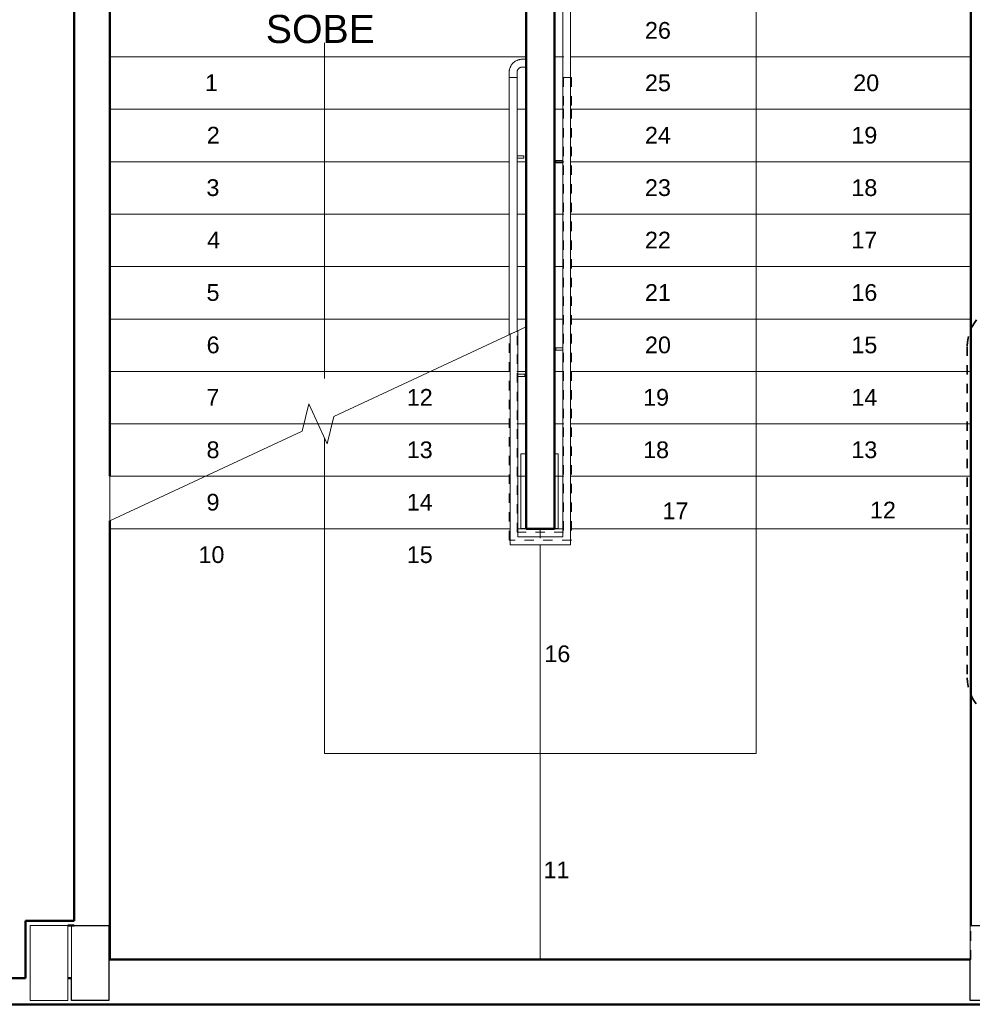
# Model space of a CAD drawing. Header units: millimetres. Extents: x 567 to 934, y -1 to 364.
# Tile 150 of 256: x 629 to 639, y 85 to 96. Entities that reach past the tile are written whole.
import ezdxf

# ---------------------------------------------------------------- set-up
doc = ezdxf.new("R2010")
doc.units = ezdxf.units.MM
doc.header["$MEASUREMENT"] = 0
doc.linetypes.add('Projeção', pattern=[0.0065, 0.005, -0.0015])
doc.linetypes.add('Tracejado 2_5m', pattern=[0.004, 0.0025, -0.0015])
doc.layers.get('0').update_dxf_attribs({"lineweight": 18})
for name, color, linetype, lineweight in [('_Acima_ Linha de corte do corrimão', 7, 'Tracejado 2_5m', 13), ('A-ANNO-SYMB', 7, 'Continuous', 9), ('A-WALL', 7, 'Continuous', 25), ('Balaústres', 250, 'Continuous', 13), ('C-PROP-LINE', 7, 'Continuous', 25), ('Corrimão', 7, 'Continuous', 13), ('S-COLS', 7, 'Continuous', 13), ('S-STRS', 7, 'Continuous', 13), ('S-STRS-ANNO', 7, 'Continuous', 13), ('S-STRS-IDEN', 7, 'Continuous', 13), ('S-STRS-MBND', 7, 'Tracejado 2_5m', 13)]:
    doc.layers.add(name, color=color, linetype=linetype, lineweight=lineweight)
doc.styles.add('Arial_1', font='arial.ttf', dxfattribs={"height": 200})
doc.styles.add('Arial_2', font='arial.ttf', dxfattribs={"width": 0.78, "height": 0.2})

# ---------------------------------------------------------------- blocks, each defined once
blk = doc.blocks.new('Guarda-corpo - Apoio com Canopla 2-3618489-01 - TÉRREO - TÉCNICA')
at = {"layer": 'Balaústres'}
for p, q in [((-0.0112, 0.00635), (-0.047625, 0.00635)), ((-0.047625, 0.00635), (-0.047625, -0.00635)), ((-0.047625, -0.00635), (-0.0112, -0.00635))]:
    blk.add_line(p, q, dxfattribs=at)
blk = doc.blocks.new('Guarda-corpo - Apoio com Canopla 2-3618807-01 - TÉRREO - TÉCNICA')
at = {"layer": 'Balaústres'}
for p, q in [((-0.0112, 0.00635), (-0.047625, 0.00635)), ((-0.047625, 0.00635), (-0.047625, -0.00635)), ((-0.047625, -0.00635), (-0.0112, -0.00635))]:
    blk.add_line(p, q, dxfattribs=at)
blk = doc.blocks.new('Guarda-corpo - Apoio com Canopla 2-3618809-01 - TÉRREO - TÉCNICA')
at = {"layer": 'Balaústres'}
for p, q in [((-0.0112, 0.00635), (-0.047625, 0.00635)), ((-0.047625, 0.00635), (-0.047625, -0.00635)), ((-0.047625, -0.00635), (-0.0112, -0.00635))]:
    blk.add_line(p, q, dxfattribs=at)
blk = doc.blocks.new('Guarda-corpo - Apoio com Canopla 2-3618811-01 - TÉRREO - TÉCNICA')
at = {"layer": 'Balaústres'}
for p, q in [((-0.0112, 0.00635), (-0.047625, 0.00635)), ((-0.047625, 0.00635), (-0.047625, -0.00635)), ((-0.047625, -0.00635), (-0.0112, -0.00635))]:
    blk.add_line(p, q, dxfattribs=at)

msp = doc.modelspace()

# ---------------------------------------------------------------- hatches: boundary and pattern name
at = {"layer": 'S-COLS'}
h = msp.add_hatch(dxfattribs=at)
h.set_pattern_fill('FP_43', color=8, scale=2, angle=180, style=0, pattern_type=2)
h.set_pattern_definition([(360, (577.21976, 84.86297), (1.2192, 0.3048), [0.0503, -0.8641, 0.0503, -0.8641, -4.876]), (360, (577.21976, 84.86297), (1.2192, 0.3048), [-1.8288, 0.0503, -1.7785, 0.0503, -0.8641, -2.134]), (360, (577.21976, 84.86297), (1.2192, 0.3048), [-4.572, 0.0503, -0.5593, 0.0503, -1.4737]), (120, (577.67776, 85.01497), (-0.8735645, 0.9034582), [0.0503, -0.8641, 0.0503, -0.8641, -4.876]), (120, (577.67776, 85.01497), (-0.8735645, 0.9034582), [-1.8288, 0.0503, -1.7785, 0.0503, -0.8641, -2.134]), (120, (577.67776, 85.01497), (-0.8735645, 0.9034582), [-4.572, 0.0503, -0.5593, 0.0503, -1.4737]), (240, (577.82976, 85.62497), (-0.3456355, -1.2082582), [0.0503, -0.8641, 0.0503, -0.8641, -4.876]), (240, (577.82976, 85.62497), (-0.3456355, -1.2082582), [-1.8288, 0.0503, -1.7785, 0.0503, -0.8641, -2.134]), (240, (577.82976, 85.62497), (-0.3456355, -1.2082582), [-4.572, 0.0503, -0.5593, 0.0503, -1.4737])])
h.paths.add_polyline_path([(639.282, 95.061), (639.291, 95.061), (639.291, 95.861), (639.282, 95.861), (639.282, 95.21)])

# ---------------------------------------------------------------- linework, layer by layer
at = {"layer": '_Acima_ Linha de corte do corrimão', "color": 8}
for p, q in [((634.939, 95.35), (635.023, 95.35)), ((634.939, 95.35), (634.939, 95.01)), ((634.939, 95.35), (635.023, 95.35)), ((634.939, 95.35), (634.939, 95.01)), ((635.023, 95.35), (635.023, 95.01)), ((635.023, 95.35), (635.023, 95.01)), ((634.939, 95.01), (634.939, 90.492)), ((634.939, 95.01), (634.939, 90.492)), ((635.023, 95.01), (635.023, 90.408)), ((635.023, 95.01), (635.023, 90.408)), ((634.359, 90.408), (634.359, 92.603)), ((634.359, 90.408), (634.359, 92.603)), ((634.443, 90.492), (634.443, 92.642)), ((634.443, 90.492), (634.443, 92.642)), ((634.939, 90.492), (634.443, 90.492)), ((634.939, 90.492), (634.443, 90.492)), ((635.023, 90.408), (634.359, 90.408)), ((635.023, 90.408), (634.359, 90.408))]:
    msp.add_line(p, q, dxfattribs=at)
at = {"layer": 'A-ANNO-SYMB', "color": 8, "linetype": 'Projeção', "lineweight": 35}
msp.add_line((639.252, 92.477), (639.252, 88.938), dxfattribs=at)
for centre, start, end in [((639.702, 92.477), 90, 180), ((639.702, 88.938), 180, 270)]:
    msp.add_arc(centre, 0.45, start, end, dxfattribs=at)
at = {"layer": 'A-WALL', "color": 8, "lineweight": 50}
for p, q in [((630.091, 91.09), (630.091, 98.614)), ((634.541, 98.37), (634.541, 90.53)), ((634.841, 90.53), (634.841, 98.37)), ((639.291, 98.37), (639.291, 86.291)), ((629.711, 97.521), (629.711, 86.341)), ((630.091, 85.93), (630.091, 90.613)), ((634.541, 90.53), (634.841, 90.53)), ((629.192, 86.341), (629.192, 85.73)), ((629.711, 86.341), (629.192, 86.341)), ((629.642, 86.291), (629.711, 86.291)), ((639.282, 85.93), (630.091, 85.93)), ((629.192, 85.73), (617.392, 85.73)), ((629.682, 85.73), (629.642, 85.73)), ((616.711, 85.45), (639.732, 85.45))]:
    msp.add_line(p, q, dxfattribs=at)
at = {"layer": 'A-WALL', "color": 8}
for p, q in [((629.711, 86.291), (630.082, 86.291)), ((630.082, 86.291), (630.082, 85.491)), ((639.291, 86.291), (639.571, 86.291)), ((639.282, 85.491), (639.282, 85.93)), ((629.682, 85.491), (629.682, 85.73)), ((630.082, 85.491), (629.682, 85.491)), ((639.431, 85.491), (639.282, 85.491))]:
    msp.add_line(p, q, dxfattribs=at)
at = {"layer": 'Balaústres', "color": 8}
for p, q in [((634.535, 95.544), (634.498, 95.544)), ((634.535, 95.46), (634.535, 95.544)), ((634.359, 95.405), (634.359, 95.35)), ((634.443, 95.35), (634.443, 95.405)), ((634.498, 95.46), (634.535, 95.46)), ((634.395, 95.35), (634.407, 95.35))]:
    msp.add_line(p, q, dxfattribs=at)
at = {"layer": 'Balaústres', "color": 8, "flags": 128}
for points in [[(634.498, 95.544), (634.492, 95.544), (634.487, 95.544), (634.481, 95.543), (634.476, 95.543), (634.47, 95.542), (634.465, 95.54), (634.46, 95.539), (634.454, 95.537), (634.449, 95.536), (634.444, 95.533), (634.439, 95.531), (634.434, 95.529), (634.429, 95.526), (634.424, 95.523), (634.42, 95.52), (634.415, 95.517), (634.411, 95.514), (634.406, 95.51), (634.402, 95.506), (634.398, 95.502), (634.394, 95.498), (634.391, 95.494), (634.387, 95.49), (634.384, 95.485), (634.381, 95.481), (634.378, 95.476), (634.375, 95.471), (634.373, 95.466), (634.371, 95.461), (634.368, 95.456), (634.367, 95.451), (634.365, 95.445), (634.363, 95.44), (634.362, 95.435), (634.361, 95.429), (634.36, 95.424), (634.36, 95.418), (634.359, 95.413), (634.359, 95.407), (634.359, 95.405)], [(634.498, 95.544), (634.492, 95.544), (634.487, 95.544), (634.481, 95.543), (634.476, 95.543), (634.47, 95.542), (634.465, 95.54), (634.46, 95.539), (634.454, 95.537), (634.449, 95.536), (634.444, 95.533), (634.439, 95.531), (634.434, 95.529), (634.429, 95.526), (634.424, 95.523), (634.42, 95.52), (634.415, 95.517), (634.411, 95.514), (634.406, 95.51), (634.402, 95.506), (634.398, 95.502), (634.394, 95.498), (634.391, 95.494), (634.387, 95.49), (634.384, 95.485), (634.381, 95.481), (634.378, 95.476), (634.375, 95.471), (634.373, 95.466), (634.371, 95.461), (634.368, 95.456), (634.367, 95.451), (634.365, 95.445), (634.363, 95.44), (634.362, 95.435), (634.361, 95.429), (634.36, 95.424), (634.36, 95.418), (634.359, 95.413), (634.359, 95.407), (634.359, 95.405)], [(634.443, 95.405), (634.443, 95.408), (634.443, 95.41), (634.443, 95.412), (634.444, 95.414), (634.444, 95.416), (634.445, 95.419), (634.445, 95.421), (634.446, 95.423), (634.447, 95.425), (634.447, 95.427), (634.448, 95.429), (634.449, 95.431), (634.45, 95.433), (634.451, 95.435), (634.453, 95.437), (634.454, 95.438), (634.455, 95.44), (634.457, 95.442), (634.458, 95.443), (634.46, 95.445), (634.461, 95.446), (634.463, 95.448), (634.465, 95.449), (634.466, 95.451), (634.468, 95.452), (634.47, 95.453), (634.472, 95.454), (634.474, 95.455), (634.476, 95.456), (634.478, 95.457), (634.48, 95.457), (634.482, 95.458), (634.484, 95.459), (634.486, 95.459), (634.489, 95.46), (634.491, 95.46), (634.493, 95.46), (634.495, 95.46), (634.497, 95.46), (634.498, 95.46)], [(634.466, 95.451), (634.468, 95.452), (634.47, 95.453)]]:
    msp.add_lwpolyline(points, dxfattribs=at)
at = {"layer": 'C-PROP-LINE', "color": 8}
msp.add_line((608.902, 85.45), (642.743, 85.45), dxfattribs=at)
at = {"layer": 'Corrimão', "color": 8}
for p, q in [((634.93, 90.442), (634.93, 98.17)), ((635.014, 90.358), (635.014, 98.17)), ((634.359, 95.35), (634.399, 95.35)), ((634.359, 92.603), (634.359, 95.35)), ((634.401, 95.35), (634.443, 95.35)), ((634.443, 92.642), (634.443, 95.35)), ((634.359, 92.603), (634.443, 92.642)), ((634.359, 92.603), (634.443, 92.642)), ((634.368, 92.607), (634.368, 90.358)), ((634.452, 92.647), (634.452, 90.442)), ((634.368, 90.358), (635.014, 90.358)), ((634.452, 90.442), (634.93, 90.442))]:
    msp.add_line(p, q, dxfattribs=at)
at = {"layer": 'S-COLS', "color": 8}
for p, q in [((639.282, 95.861), (639.291, 95.861)), ((639.282, 95.061), (639.282, 95.861)), ((639.291, 95.061), (639.282, 95.061)), ((634.482, 91.331), (634.541, 91.331)), ((634.482, 90.531), (634.482, 91.331)), ((634.841, 91.331), (634.882, 91.331)), ((634.882, 91.331), (634.882, 90.531)), ((634.541, 90.531), (634.482, 90.531)), ((634.882, 90.531), (634.841, 90.531)), ((629.642, 86.291), (629.242, 86.291)), ((629.242, 86.291), (629.242, 85.491)), ((629.642, 85.491), (629.642, 86.291)), ((629.682, 86.291), (629.682, 85.73)), ((629.711, 86.291), (629.682, 86.291)), ((630.082, 86.291), (629.711, 86.291)), ((630.082, 85.73), (630.082, 86.291)), ((639.282, 86.291), (639.282, 85.93)), ((639.291, 86.291), (639.282, 86.291)), ((639.571, 86.291), (639.291, 86.291)), ((639.282, 85.93), (639.282, 85.491)), ((629.682, 85.73), (629.682, 85.491)), ((630.082, 85.491), (630.082, 85.73)), ((629.242, 85.491), (629.642, 85.491)), ((629.682, 85.491), (630.082, 85.491)), ((639.282, 85.491), (639.431, 85.491))]:
    msp.add_line(p, q, dxfattribs=at)
at = {"layer": 'S-STRS', "color": 8}
for p, q in [((634.541, 95.57), (630.091, 95.57)), ((634.841, 95.57), (634.93, 95.57)), ((635.014, 95.57), (639.282, 95.57)), ((634.359, 95.01), (630.091, 95.01)), ((634.541, 95.01), (634.443, 95.01)), ((634.841, 95.01), (634.93, 95.01)), ((635.014, 95.01), (639.291, 95.01)), ((634.359, 94.45), (630.091, 94.45)), ((634.541, 94.45), (634.443, 94.45)), ((634.841, 94.45), (634.857, 94.45)), ((635.014, 94.45), (639.291, 94.45)), ((634.359, 93.89), (630.091, 93.89)), ((634.541, 93.89), (634.443, 93.89)), ((634.841, 93.89), (634.93, 93.89)), ((635.014, 93.89), (639.291, 93.89)), ((634.359, 93.33), (630.091, 93.33)), ((634.541, 93.33), (634.443, 93.33)), ((634.841, 93.33), (634.93, 93.33)), ((635.014, 93.33), (639.291, 93.33)), ((634.359, 92.77), (630.091, 92.77)), ((634.541, 92.77), (634.443, 92.77)), ((634.841, 92.77), (634.93, 92.77)), ((635.014, 92.77), (639.291, 92.77)), ((633.517, 92.21), (630.091, 92.21)), ((634.368, 92.21), (633.517, 92.21)), ((634.541, 92.21), (634.452, 92.21)), ((634.841, 92.21), (634.93, 92.21)), ((635.014, 92.21), (639.291, 92.21)), ((632.165, 91.65), (630.091, 91.65)), ((632.316, 91.65), (632.165, 91.65)), ((632.467, 91.65), (632.316, 91.65)), ((634.368, 91.65), (632.467, 91.65)), ((634.541, 91.65), (634.452, 91.65)), ((634.841, 91.65), (634.93, 91.65)), ((635.014, 91.65), (639.291, 91.65)), ((630.091, 91.09), (630.091, 90.613)), ((631.115, 91.09), (630.091, 91.09)), ((634.368, 91.09), (631.115, 91.09)), ((634.482, 91.09), (634.452, 91.09)), ((634.882, 91.09), (634.93, 91.09)), ((635.014, 91.09), (639.291, 91.09)), ((634.368, 90.53), (630.091, 90.53)), ((634.541, 90.53), (634.452, 90.53)), ((634.691, 90.53), (634.691, 90.442)), ((634.841, 90.53), (634.93, 90.53)), ((635.014, 90.53), (639.291, 90.53)), ((634.691, 90.358), (634.691, 85.93))]:
    msp.add_line(p, q, dxfattribs=at)
at = {"layer": 'S-STRS', "color": 8, "linetype": 'Tracejado 2_5m'}
for p, q in [((634.541, 95.57), (630.091, 95.57)), ((634.841, 95.57), (634.93, 95.57)), ((635.014, 95.57), (639.282, 95.57)), ((634.359, 95.01), (630.091, 95.01)), ((634.541, 95.01), (634.443, 95.01)), ((634.841, 95.01), (634.93, 95.01)), ((635.014, 95.01), (639.291, 95.01)), ((634.359, 94.45), (630.091, 94.45)), ((634.541, 94.45), (634.443, 94.45)), ((634.841, 94.45), (634.857, 94.45)), ((635.014, 94.45), (639.291, 94.45)), ((634.359, 93.89), (630.091, 93.89)), ((634.541, 93.89), (634.443, 93.89)), ((634.841, 93.89), (634.93, 93.89)), ((635.014, 93.89), (639.291, 93.89)), ((634.359, 93.33), (630.091, 93.33)), ((634.541, 93.33), (634.443, 93.33)), ((634.841, 93.33), (634.93, 93.33)), ((635.014, 93.33), (639.291, 93.33)), ((634.359, 92.77), (630.091, 92.77)), ((634.541, 92.77), (634.443, 92.77)), ((634.841, 92.77), (634.93, 92.77)), ((635.014, 92.77), (639.291, 92.77)), ((633.517, 92.21), (630.091, 92.21)), ((634.368, 92.21), (633.517, 92.21)), ((634.541, 92.21), (634.452, 92.21)), ((634.841, 92.21), (634.93, 92.21)), ((635.014, 92.21), (639.291, 92.21)), ((632.165, 91.65), (630.091, 91.65)), ((632.316, 91.65), (632.165, 91.65)), ((632.467, 91.65), (632.316, 91.65)), ((634.368, 91.65), (632.467, 91.65)), ((634.541, 91.65), (634.452, 91.65)), ((634.841, 91.65), (634.93, 91.65)), ((635.014, 91.65), (639.291, 91.65)), ((631.115, 91.09), (630.091, 91.09)), ((634.368, 91.09), (631.115, 91.09)), ((634.482, 91.09), (634.452, 91.09)), ((634.882, 91.09), (634.93, 91.09)), ((635.014, 91.09), (639.291, 91.09)), ((634.368, 90.53), (630.091, 90.53)), ((634.541, 90.53), (634.452, 90.53)), ((634.691, 90.53), (634.691, 90.442)), ((634.841, 90.53), (634.93, 90.53)), ((635.014, 90.53), (639.291, 90.53)), ((634.691, 90.358), (634.691, 85.93))]:
    msp.add_line(p, q, dxfattribs=at)
at = {"layer": 'S-STRS-ANNO', "color": 8}
for p, q in [((636.996, 95.57), (636.996, 96.13)), ((632.386, 95.57), (632.386, 95.72)), ((632.386, 95.57), (632.386, 95.01)), ((636.996, 95.01), (636.996, 95.57)), ((632.386, 95.01), (632.386, 94.45)), ((636.996, 94.45), (636.996, 95.01)), ((632.386, 94.45), (632.386, 93.89)), ((636.996, 93.89), (636.996, 94.45)), ((632.386, 93.89), (632.386, 93.33)), ((636.996, 93.33), (636.996, 93.89)), ((632.386, 93.33), (632.386, 92.77)), ((636.996, 92.77), (636.996, 93.33)), ((632.386, 92.77), (632.386, 92.21)), ((636.996, 92.21), (636.996, 92.77)), ((632.386, 92.21), (632.386, 92.133)), ((636.996, 91.65), (636.996, 92.21)), ((636.996, 91.09), (636.996, 91.65)), ((632.386, 91.5), (632.386, 91.09)), ((632.386, 91.09), (632.386, 90.53)), ((636.996, 90.53), (636.996, 91.09)), ((632.386, 90.53), (632.386, 88.13)), ((636.996, 88.13), (636.996, 90.53)), ((632.386, 88.13), (634.691, 88.13)), ((634.691, 88.13), (636.996, 88.13))]:
    msp.add_line(p, q, dxfattribs=at)
at = {"layer": 'S-STRS-MBND', "color": 8}
for p, q in [((634.841, 95.57), (639.291, 95.57)), ((634.841, 90.53), (634.841, 95.57)), ((639.291, 85.93), (639.291, 95.57)), ((634.841, 95.01), (639.291, 95.01)), ((634.841, 95.01), (639.291, 95.01)), ((634.841, 94.45), (639.291, 94.45)), ((634.841, 94.45), (639.291, 94.45)), ((634.841, 93.89), (639.291, 93.89)), ((634.841, 93.89), (639.291, 93.89)), ((634.841, 93.33), (639.291, 93.33)), ((634.841, 93.33), (639.291, 93.33)), ((634.841, 92.77), (639.291, 92.77)), ((634.841, 92.77), (639.291, 92.77)), ((634.541, 92.21), (633.517, 92.21)), ((634.541, 92.21), (633.517, 92.21)), ((634.841, 92.21), (639.291, 92.21)), ((634.841, 92.21), (639.291, 92.21)), ((632.316, 91.65), (632.165, 91.65)), ((632.316, 91.65), (632.165, 91.65)), ((634.541, 91.65), (632.467, 91.65)), ((634.541, 91.65), (632.467, 91.65)), ((634.541, 91.641), (634.541, 90.53)), ((634.841, 91.65), (639.291, 91.65)), ((634.841, 91.65), (639.291, 91.65)), ((634.541, 91.09), (631.115, 91.09)), ((634.541, 91.09), (631.115, 91.09)), ((634.841, 91.09), (639.291, 91.09)), ((634.841, 91.09), (639.291, 91.09)), ((634.541, 90.53), (630.091, 90.53)), ((634.541, 90.53), (630.091, 90.53)), ((634.541, 90.53), (634.841, 90.53)), ((634.691, 90.53), (634.691, 85.93)), ((634.691, 90.53), (634.691, 85.93)), ((634.841, 90.53), (639.291, 90.53)), ((634.841, 90.53), (639.291, 90.53)), ((631.233, 85.93), (639.291, 85.93))]:
    msp.add_line(p, q, dxfattribs=at)
at = {"layer": 'S-STRS-MBND', "color": 8, "linetype": 'Continuous'}
for p, q in [((632.486, 91.73), (634.541, 92.688)), ((632.146, 91.571), (632.217, 91.863)), ((632.217, 91.863), (632.415, 91.438)), ((632.415, 91.438), (632.486, 91.73)), ((630.091, 90.613), (632.146, 91.571))]:
    msp.add_line(p, q, dxfattribs=at)

# ---------------------------------------------------------------- block references
at = {"color": 8, "xscale": 2, "yscale": 2, "zscale": 2, "rotation": 180}
msp.add_blockref('Guarda-corpo - Apoio com Canopla 2-3618489-01 - TÉRREO - TÉCNICA', (634.421, 94.5), dxfattribs=at)
at = {"color": 8, "extrusion": (0, 0, -1), "xscale": 2, "yscale": 2, "zscale": -2, "rotation": 180}
for name, p in [('Guarda-corpo - Apoio com Canopla 2-3618811-01 - TÉRREO - TÉCNICA', (-634.952, 94.45)), ('Guarda-corpo - Apoio com Canopla 2-3618809-01 - TÉRREO - TÉCNICA', (-634.952, 92.45))]:
    msp.add_blockref(name, p, dxfattribs=at)
at = {"color": 8, "extrusion": (0, 0, -1), "xscale": 2, "yscale": 2, "zscale": -2}
msp.add_blockref('Guarda-corpo - Apoio com Canopla 2-3618807-01 - TÉRREO - TÉCNICA', (-634.43, 92.17), dxfattribs=at)

# ---------------------------------------------------------------- texts
at = {"layer": 'S-STRS-ANNO', "color": 8, "style": 'Arial_2'}
for s, height, p in [('26', 0.1786, (635.809, 95.764)), ('1', 0.179, (631.108, 95.204)), ('25', 0.1786, (635.809, 95.204)), ('20', 0.1786, (638.034, 95.204)), ('2', 0.179, (631.128, 94.644)), ('24', 0.1786, (635.809, 94.644)), ('19', 0.1786, (638.014, 94.644)), ('3', 0.179, (631.124, 94.084)), ('23', 0.1786, (635.809, 94.084)), ('18', 0.1786, (638.014, 94.084)), ('22', 0.1786, (635.809, 93.524)), ('4', 0.179, (631.132, 93.524)), ('17', 0.1786, (638.014, 93.524)), ('5', 0.179, (631.125, 92.964)), ('21', 0.1786, (635.809, 92.964)), ('16', 0.1786, (638.014, 92.964)), ('6', 0.179, (631.126, 92.404)), ('20', 0.1786, (635.809, 92.404)), ('15', 0.1786, (638.014, 92.404)), ('7', 0.179, (631.123, 91.844)), ('12', 0.1786, (633.264, 91.844)), ('19', 0.1786, (635.789, 91.844)), ('14', 0.1786, (638.014, 91.844)), ('8', 0.179, (631.125, 91.284)), ('13', 0.1786, (633.264, 91.284)), ('18', 0.1786, (635.789, 91.284)), ('13', 0.1786, (638.014, 91.284)), ('9', 0.179, (631.125, 90.724)), ('14', 0.1786, (633.264, 90.724)), ('17', 0.1786, (635.996, 90.632)), ('12', 0.1786, (638.213, 90.64)), ('10', 0.1786, (631.039, 90.164)), ('15', 0.1786, (633.264, 90.164)), ('16', 0.1786, (634.734, 89.105)), ('11', 0.1786, (634.726, 86.797))]:
    msp.add_text(s, height=height, dxfattribs=at).set_placement(p)
at = {"layer": 'S-STRS-IDEN', "color": 8, "style": 'Arial_1'}
msp.add_text('SOBE', height=0.3, dxfattribs=at).set_placement((631.759, 95.718))

doc.saveas('drawing.dxf')
